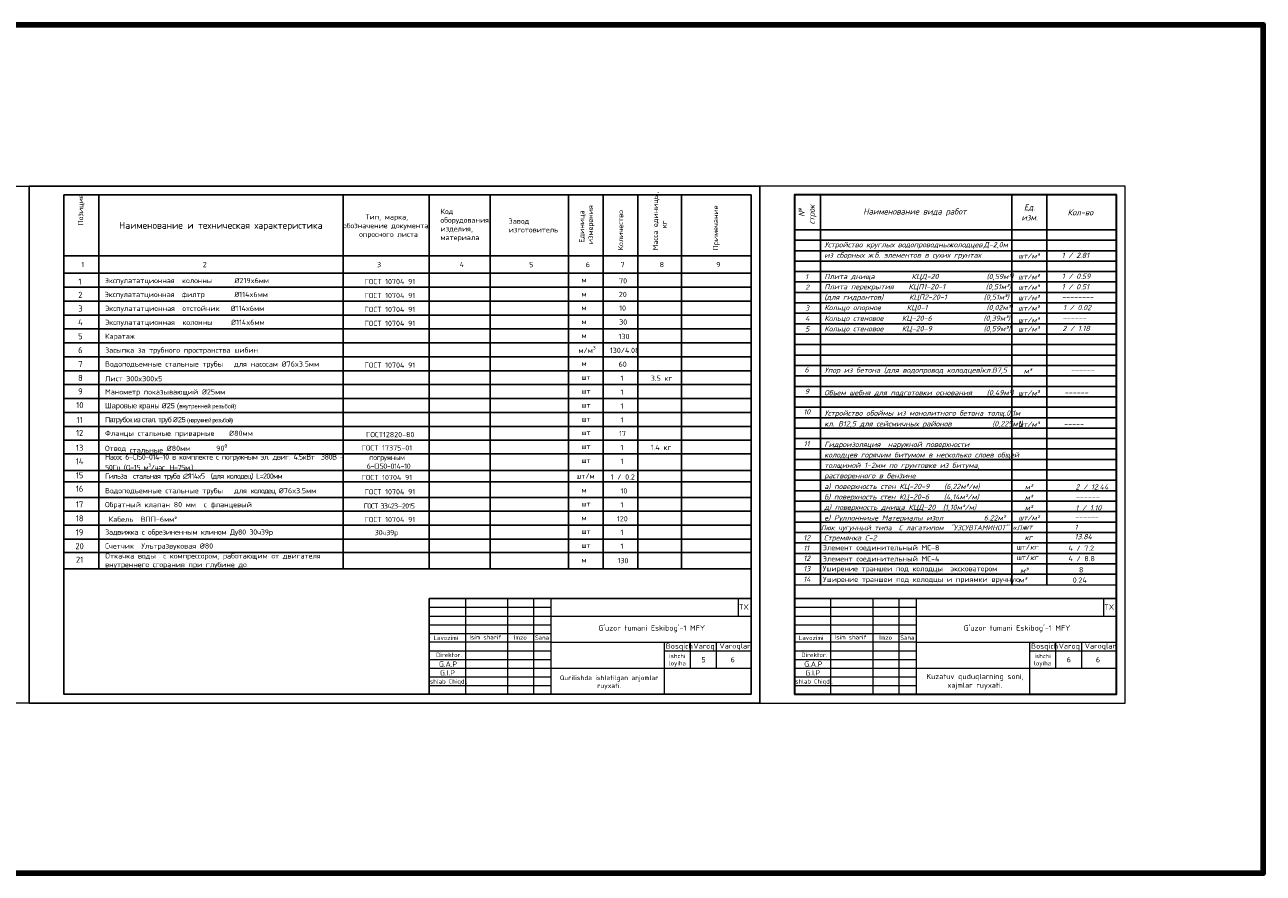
# Model space of a CAD drawing. Header units: millimetres. Extents: x -1722610 to 3896328, y -6858570 to -1329430.
# Tile 49 of 50: x 3113163 to 3184357, y -3495805 to -3447036. Entities that reach past the tile are written whole.
import ezdxf

# ---------------------------------------------------------------- set-up
doc = ezdxf.new("R2010")
doc.units = ezdxf.units.MM
doc.layers.get('0').update_dxf_attribs({"lineweight": 5})
for name, color, linetype in [('(038) Деревья', 7, 'Continuous'), ("navro'z", 7, 'Continuous'), ('SHTAMP', 3, 'Continuous'), ('Усмон 2024', 7, 'Continuous'), ('Формат', 253, 'Continuous')]:
    doc.layers.add(name, color=color, linetype=linetype)
for name, color, linetype, lineweight in [('03', 7, 'Continuous', 30), ('òðè', 7, 'Continuous', 18), ('ЭМ', 3, 'Continuous', 20)]:
    doc.layers.add(name, color=color, linetype=linetype, lineweight=lineweight)
doc.styles.add('!Тимур', font='isocpeur.ttf')
doc.styles.add('ISOCPEUR_1.00', font='isocpeui.ttf')
doc.styles.add('romans', font='isocpeur.ttf')
doc.styles.get("Standard").update_dxf_attribs({"font": 'arial.ttf'})
doc.styles.add('Style-RUSSIAN_1251 I 0.32289', font='isocpeui.ttf')
doc.styles.add('Гост', font='gost2304.shx', dxfattribs={"oblique": 15})
doc.styles.add('НВК_Ш_(3)_И', font='isocpeui.ttf', dxfattribs={"height": 3})
doc.styles.add('СПДС', font='isocpeur.ttf')

# ---------------------------------------------------------------- blocks, each defined once
blk = doc.blocks.new('*U113')
at = {"layer": 'ЭМ', "color": 0, "lineweight": 20, "ltscale": 0.5}
blk.add_lwpolyline([(0, 0), (210, 0), (210, 297), (0, 297)], close=True, dxfattribs=at)
at = {"layer": 'ЭМ', "color": 0, "lineweight": 30, "ltscale": 0.5}
blk.add_lwpolyline([(20, 5), (205, 5), (205, 292), (20, 292)], close=True, dxfattribs=at)
blk = doc.blocks.new('wefewfewf')
at = {"layer": '(038) Деревья', "color": 0, "lineweight": 18, "ltscale": 200}
for p, q in [((2998094, -3441894), (2998094, -3447394)), ((3000517, -3441894), (3000517, -3447394)), ((3002017, -3441894), (3002017, -3447394)), ((3003017, -3441894), (3003017, -3447394)), ((3003017, -3442894), (3014517, -3442894)), ((3003017, -3444394), (2996017, -3444394)), ((3003017, -3444394), (3014517, -3444394)), ((3009517, -3444394), (3009517, -3447394)), ((3009517, -3444894), (3014517, -3444894)), ((3011017, -3444394), (3011017, -3445894)), ((3012517, -3444394), (3012517, -3445894)), ((3003017, -3445894), (3014517, -3445894))]:
    blk.add_line(p, q, dxfattribs=at)
blk.add_lwpolyline([(2996017, -3441894), (3014517, -3441894), (3014517, -3447394), (2996017, -3447394)], close=True, dxfattribs=at)
at = {"color": 0}
blk.add_line((3013780, -3441894), (3013780, -3442894), dxfattribs=at)
at = {"ltscale": 100}
blk.add_line((2996017, -3447394), (3014517, -3447394), dxfattribs=at)
at = {"color": 7}
blk.add_lwpolyline([(2996017, -3441894), (3014517, -3441894), (3014517, -3447394), (2996017, -3447394)], close=True, dxfattribs=at)
at = {"color": 7, "lineweight": 25}
blk.add_lwpolyline([(2996017, -3441894), (3014517, -3441894), (3014517, -3447394), (2996017, -3447394)], close=True, dxfattribs=at)
at = {"layer": '03', "color": 0, "lineweight": 15, "ltscale": 66.666667}
for p, q in [((2996017, -3442394), (3003017, -3442394)), ((2996017, -3442894), (3003017, -3442894)), ((2996017, -3443394), (3003017, -3443394)), ((2996017, -3443894), (3003017, -3443894)), ((2996017, -3444894), (3003017, -3444894)), ((2996017, -3445394), (3003017, -3445394)), ((2996017, -3445894), (3003017, -3445894)), ((2996017, -3446394), (3003017, -3446394)), ((2996017, -3446894), (3003017, -3446894)), ((2996017, -3447394), (3003017, -3447394))]:
    blk.add_line(p, q, dxfattribs=at)
at = {"layer": 'Формат', "color": 7, "lineweight": 25}
blk.add_lwpolyline([(2996017, -3441894), (3014517, -3441894), (3014517, -3447394), (2996017, -3447394)], close=True, dxfattribs=at)
at = {"insert": (3014102, -3442374), "char_height": 300, "width": 773.36, "attachment_point": 5, "style": 'НВК_Ш_(3)_И'}
blk.add_mtext('{\\fISOCPEUR|b0|i0|c204|p34;TX}', dxfattribs=at)
at = {"color": 0, "attachment_point": 1}
for s, insert, char_height, width in [('{\\fISOCPEUR|b0|i0|c0|p34;B\\fISOCPEUR|b0|i0|c204|p34;osqich}', (3009619, -3444473), 300, 11155.21), ('\\pxqc;{\\fISOCPEUR|b0|i0|c204|p34;ishchi loyiha}', (3009525, -3445068), 250, 1502.62), ('{\\fISOCPEUR|b0|i0|c0|p34;Varoq}', (3011204, -3444473), 300, 11155.21), ('{\\fISOCPEUR|b0|i0|c0|p34;Varoqlar}', (3012702, -3444463), 300, 11155.21)]:
    blk.add_mtext(s, dxfattribs=dict(at, insert=insert, char_height=char_height, width=width))
at = {"ltscale": 100, "insert": (3013463, -3445403), "char_height": 300, "width": 1988, "attachment_point": 5, "style": 'НВК_Ш_(3)_И'}
blk.add_mtext('{\\fISOCPEUR|b0|i0|c204|p34;6}', dxfattribs=at)
at = {"layer": '03', "color": 0, "attachment_point": 5, "style": 'Style-RUSSIAN_1251 I 0.32289'}
for s, insert, char_height, width in [("{\\fISOCPEUR|b0|i0|c204|p34;G'uzor tumani Eskibog'-1 MFY}", (3008807, -3443629), 300, 6078.77), ('{\\fISOCPEUR|b0|i0|c204|p34;Lavozimi}', (2996976, -3444148), 250, 2000), ('{\\fISOCPEUR|b0|i0|c204|p34;Isim sharif}', (2999245, -3444119), 250, 2000), ('{\\fISOCPEUR|b0|i0|c204|p34;Imzo}', (3001256, -3444129), 250, 2000), ('{\\fISOCPEUR|b0|i0|c204|p34;Sana}', (3002502, -3444137), 250, 2000), ('{\\fISOCPEUR|b0|i0|c204|p34;Direktor.}', (2997155, -3445131), 250, 2000), ('{\\fISOCPEUR|b0|i0|c204|p34;Ishlab Chiqdi.}', (2997092, -3446692), 250, 2000)]:
    blk.add_mtext(s, dxfattribs=dict(at, insert=insert, char_height=char_height, width=width))
at = {"layer": '03', "char_height": 300, "width": 2000, "attachment_point": 5, "style": 'Style-RUSSIAN_1251 I 0.32289'}
for s, insert in [('{\\fISOCPEUR|b0|i0|c204|p34;G.A.P}', (2997101, -3445656)), ('{\\fISOCPEUR|b0|i0|c204|p34;G.I.P}', (2997068, -3446163))]:
    blk.add_mtext(s, dxfattribs=dict(at, insert=insert))
at = {"layer": 'òðè', "color": 0, "lineweight": 15, "ltscale": 66.666667}
blk.add_text('Листов', height=13.3, dxfattribs=at).set_placement((3012517, -3444395))

msp = doc.modelspace()

# ---------------------------------------------------------------- linework, layer by layer
at = {"color": 3, "lineweight": 100}
msp.add_lwpolyline([(2939408.9509, -3447035.6109), (3184356.7146, -3447035.6109), (3184356.7146, -3495804.693), (2939408.9509, -3495804.693)], close=True, dxfattribs=at)
at = {"lineweight": 0}
msp.add_lwpolyline([(3113413.1284, -3486020.0462), (3071413.1284, -3486020.0462), (3071413.1284, -3456320.0462), (3113413.1284, -3456320.0462)], close=True, dxfattribs=at)
msp.add_lwpolyline([(3157413.1284, -3479220.0462), (3175913.1284, -3479220.0462)], dxfattribs=at)
at = {"layer": "navro'z", "color": 7, "lineweight": 25}
for p, q in [((3117413.1284, -3456820.0462), (3117413.1284, -3478300.9334)), ((3131459.6606, -3456820.0462), (3131459.6606, -3478300.9334)), ((3136413.1284, -3456820.0462), (3136413.1284, -3478300.9334)), ((3139913.1284, -3456820.0462), (3139913.1284, -3478300.9334)), ((3144413.1284, -3456820.0462), (3144413.1284, -3478300.9334)), ((3146413.1284, -3456820.0462), (3146413.1284, -3478300.9334)), ((3148413.1284, -3456820.0462), (3148413.1284, -3478300.9334)), ((3150913.1284, -3456820.0462), (3150913.1284, -3478300.9334)), ((3158913.1284, -3479220.0462), (3158913.1284, -3456820.0462)), ((3169913.1284, -3456820.0462), (3169913.1284, -3479220.0462)), ((3171913.1284, -3456820.0462), (3171913.1284, -3479220.0462)), ((3157413.1284, -3458820.0462), (3175913.1284, -3458820.0462)), ((3115413.1284, -3460320.0462), (3154913.1284, -3460320.0462)), ((3115413.1284, -3461320.0462), (3154913.1284, -3461320.0462)), ((3115413.1284, -3462120.0462), (3154913.1284, -3462120.0462)), ((3115413.1284, -3462920.0462), (3154913.1284, -3462920.0462)), ((3115413.1284, -3463720.0462), (3154913.1284, -3463720.0462)), ((3115413.1284, -3464520.0462), (3154913.1284, -3464520.0462)), ((3115413.1284, -3465320.0462), (3154913.1284, -3465320.0462)), ((3115413.1284, -3466120.0462), (3154913.1284, -3466120.0462)), ((3115413.1284, -3466920.0462), (3154913.1284, -3466920.0462)), ((3115413.1284, -3467720.0462), (3154913.1284, -3467720.0462)), ((3115413.1284, -3468520.0462), (3154913.1284, -3468520.0462)), ((3115413.1284, -3469320.0462), (3154913.1284, -3469320.0462)), ((3115413.1284, -3470120.0462), (3154913.1284, -3470120.0462)), ((3115413.1284, -3470920.0462), (3154913.1284, -3470920.0462)), ((3115413.1284, -3471699.2455), (3154913.1284, -3471699.2455)), ((3115413.1284, -3472660.6486), (3154913.1284, -3472660.6486)), ((3115413.1284, -3473299.2455), (3154913.1284, -3473299.2455)), ((3115413.1284, -3474199.2455), (3154913.1284, -3474199.2455)), ((3115413.1284, -3474999.2455), (3154913.1284, -3474999.2455)), ((3115413.1284, -3475799.2455), (3154913.1284, -3475799.2455)), ((3115413.1284, -3476599.2455), (3154913.1284, -3476599.2455)), ((3115413.1284, -3477378.4448), (3154913.1284, -3477378.4448)), ((3115413.1284, -3478300.9334), (3154913.1284, -3478300.9334))]:
    msp.add_line(p, q, dxfattribs=at)
at = {"layer": "navro'z", "color": 7, "linetype": 'Continuous', "lineweight": 25, "ltscale": 400}
for p, q in [((3157413.1284, -3459420.0462), (3175916.4534, -3459420.0462)), ((3157413.1284, -3460020.0462), (3175916.4534, -3460020.0462)), ((3157413.1284, -3460620.0462), (3175916.4534, -3460620.0462)), ((3157413.1284, -3461220.0462), (3175916.4534, -3461220.0462)), ((3157413.1284, -3461820.0462), (3175916.4534, -3461820.0462)), ((3157413.1284, -3462420.0462), (3175916.4534, -3462420.0462)), ((3157413.1284, -3463020.0462), (3175916.4534, -3463020.0462)), ((3157413.1284, -3463620.0462), (3175916.4534, -3463620.0462)), ((3157413.1284, -3464220.0462), (3175916.4534, -3464220.0462)), ((3157413.1284, -3464820.0462), (3175916.4534, -3464820.0462)), ((3157413.1284, -3465420.0462), (3175916.4534, -3465420.0462)), ((3157413.1284, -3466020.0462), (3175916.4534, -3466020.0462)), ((3157413.1284, -3466620.0462), (3175916.4534, -3466620.0462)), ((3157413.1284, -3467220.0462), (3175916.4534, -3467220.0462)), ((3157413.1284, -3467820.0462), (3175916.4534, -3467820.0462)), ((3157413.1284, -3468420.0462), (3175916.4534, -3468420.0462)), ((3157413.1284, -3469020.0462), (3175916.4534, -3469020.0462)), ((3157413.1284, -3469620.0462), (3175916.4534, -3469620.0462)), ((3157413.1284, -3470220.0462), (3175916.4534, -3470220.0462)), ((3157413.1284, -3470820.0462), (3175916.4534, -3470820.0462)), ((3157413.1284, -3471420.0462), (3175916.4534, -3471420.0462)), ((3157413.1284, -3472020.0462), (3175916.4534, -3472020.0462)), ((3157413.1284, -3472620.0462), (3175916.4534, -3472620.0462)), ((3157413.1284, -3473220.0462), (3175916.4534, -3473220.0462)), ((3157413.1284, -3473820.0462), (3175916.4534, -3473820.0462)), ((3157413.1284, -3474420.0462), (3175916.4534, -3474420.0462)), ((3157413.1284, -3475020.0462), (3175916.4534, -3475020.0462)), ((3157413.1284, -3475620.0462), (3175916.4534, -3475620.0462)), ((3157413.1284, -3476220.0462), (3175916.4534, -3476220.0462)), ((3157413.1284, -3476820.0462), (3175916.4534, -3476820.0462)), ((3157413.1284, -3477420.0462), (3175916.4534, -3477420.0462)), ((3157413.1284, -3478020.0462), (3175916.4534, -3478020.0462)), ((3157413.1284, -3478620.0462), (3175916.4534, -3478620.0462))]:
    msp.add_line(p, q, dxfattribs=at)
at = {"layer": "navro'z", "color": 7, "lineweight": 25}
for points in [[(3113413.1284, -3456320.0462), (3155413.1284, -3456320.0462), (3155413.1284, -3486020.0462), (3113413.1284, -3486020.0462)], [(3115413.1284, -3456820.0462), (3154913.1284, -3456820.0462), (3154913.1284, -3485520.0462), (3115413.1284, -3485520.0462)]]:
    msp.add_lwpolyline(points, close=True, dxfattribs=at)
msp.add_lwpolyline([(3154344.4658, -3486020.0462), (3113413.1284, -3486020.0462)], dxfattribs=at)

# ---------------------------------------------------------------- block references
at = {"layer": '(038) Деревья', "color": 0, "lineweight": 18, "ltscale": 200, "xscale": 100, "yscale": 100, "zscale": 100}
msp.add_blockref('*U113', (3155413.1284, -3486020.0462), dxfattribs=at)
at = {"lineweight": 0}
for p in [(140395.7016, -38125.6386), (161395.7016, -38125.6386)]:
    msp.add_blockref('wefewfewf', p, dxfattribs=at)

# ---------------------------------------------------------------- texts
at = {"attachment_point": 1}
for s, insert, char_height, width in [('{\\fISOCPEUR|b0|i0|c204|p34;ГОСТ 10704 91}', (3132695.5797, -3461647.1446), 300, 6340.303813), ('{\\fISOCPEUR|b0|i0|c204|p34;ГОСТ 10704 91}', (3132695.5797, -3462447.1446), 300, 6340.303813), ('{\\fISOCPEUR|b0|i0|c204|p34;ГОСТ 10704 91}', (3132695.5797, -3463247.1446), 300, 6340.303813), ('{\\fISOCPEUR|b0|i0|c204|p34;ГОСТ 10704 91}', (3132695.5797, -3464047.1446), 300, 6340.303813), ('{\\fISOCPEUR|b0|i0|c204|p34;ГОСТ 10704 91}', (3132695.5797, -3466447.1446), 300, 6340.303813), ('{\\fISOCPEUR|b0|i0|c204|p34;ГОСТ 10704 91}', (3132695.5797, -3473726.3439), 300, 6340.303813), ('{\\fISOCPEUR|b0|i0|c204|p34;\\T0.85;ГОСТ 33423—2015}', (3132650.5499, -3474548.4475), 289.648895, 6340.303813), ('{\\fISOCPEUR|b0|i0|c204|p34;ГОСТ 10704 91}', (3132695.5797, -3475326.3439), 300, 6340.303813), ('{\\fISOCPEUR|b0|i0|c204|p34;\\T0.95; 30ч39р}', (3133078.3766, -3476074.898), 300, 14144.909975)]:
    msp.add_mtext(s, dxfattribs=dict(at, insert=insert, char_height=char_height, width=width))
at = {"color": 0, "lineweight": 25, "char_height": 300}
for s, insert, width, attachment_point, style in [('Уширение траншеи под колодцы  эксковатором', (3159037.2607, -3478340.3663), 11244.886628, 4, '!Тимур'), ('{\\fISOCPEUR|b0|i0|c204|p34;м³}', (3170608.1262, -3478397.3206), 1500, 5, 'Гост'), ('Уширение траншеи под колодцы и приямки вручную', (3159053.132, -3478953.2718), 11244.886628, 4, '!Тимур'), ('{\\fISOCPEUR|b0|i0|c204|p34;м³}', (3170525.9471, -3478947.0076), 1500, 5, 'Гост')]:
    msp.add_mtext(s, dxfattribs=dict(at, insert=insert, width=width, attachment_point=attachment_point, style=style))
at = {"ltscale": 100, "char_height": 300, "width": 1988, "attachment_point": 5, "style": 'НВК_Ш_(3)_И'}
for s, insert in [('{\\fISOCPEUR|b0|i0|c204|p34;5}', (3152183.8254, -3483528.5106)), ('{\\fISOCPEUR|b0|i0|c204|p34;6}', (3173183.8254, -3483528.5106))]:
    msp.add_mtext(s, dxfattribs=dict(at, insert=insert))
at = {"color": 0, "insert": (3164443.8097, -3484344.0476), "char_height": 300, "width": 6682.079498, "attachment_point": 1}
msp.add_mtext('\\pxqc;{\\fISOCPEUR|b0|i0|c0|p34;\\C256;Kuzatuv quduqlarning soni,\\Pxajmlar ruyxati.}', dxfattribs=at)
at = {"layer": "navro'z", "color": 7, "lineweight": 25, "style": 'ISOCPEUR_1.00'}
for s, p in [('№', (3157993.9617, -3458076.8454)), ('строк', (3158577.295, -3458511.1636))]:
    msp.add_text(s, height=350, rotation=90, dxfattribs=at).set_placement(p)
for s, height, p in [('Наименование вида работ', 350, (3161360.3064, -3457942.5462)), ('Ед.', 350, (3170599.4541, -3457703.3795)), ('Кол-во', 350, (3173109.189, -3457995.0462)), ('изм.', 350, (3170456.4049, -3458286.7129)), (' Устройство круглых', 300, (3158913.1284, -3459825.0462)), (' водопроводных ', 300, (3163127.4465, -3459825.0462)), ('колодцев ', 300, (3166327.5965, -3459825.0462)), ('Д-2,0м', 300, (3168284.6419, -3459825.0462)), (' из сборных ж.б. элементов в сухих грунтах', 300, (3158913.1284, -3460425.0462)), ('шт/м³', 300, (3170269.0374, -3460470.0462)), ('1 / 2.81', 300, (3172770.1443, -3460440.0462)), ('1', 300, (3158017.5602, -3461670.0462)), (' Плита днища          КЦД-20             (0,59м³)', 300, (3158913.1284, -3461655.0462)), ('шт/м³', 300, (3170269.0374, -3461670.0462)), ('1 / 0.59', 300, (3172779.1175, -3461640.0462)), ('2', 300, (3158020.9693, -3462270.0462)), (' Плита перекрытия    КЦП1-20-1           (0,51м³)', 300, (3158913.1284, -3462240.0462)), ('шт/м³', 300, (3170269.0374, -3462270.0462)), ('1 / 0.51', 300, (3172776.8208, -3462240.0462)), (' (для гидрантов)       КЦП2-20-1          (0,51м³)', 300, (3158913.1284, -3462840.0462)), ('шт/м³', 300, (3170269.0374, -3462870.0462)), ('--------', 300, (3172776.8208, -3462840.0462)), ('3', 300, (3158021.0829, -3463470.0462)), (' Кольцо опорное       КЦ0-1                (0,02м³)', 300, (3158913.1284, -3463440.0462)), ('шт/м³', 300, (3170269.0374, -3463470.0462)), ('1 / 0.02', 300, (3172848.1252, -3463440.0462)), ('4', 300, (3158018.6965, -3464070.0462)), (' Кольцо стеновое     КЦ-20-6              (0,39м³)', 300, (3158913.1284, -3464055.0462)), ('шт/м³', 300, (3170269.0374, -3464149.7314)), ('------', 300, (3172814.6353, -3464040.0462)), ('5', 300, (3158021.992, -3464670.0462)), (' Кольцо стеновое     КЦ-20-9              (0,59м³)', 300, (3158913.1284, -3464655.0462)), ('шт/м³', 300, (3170269.0374, -3464670.0462)), ('2 / 1.18', 300, (3172811.3103, -3464640.0462)), ('6', 300, (3157986.4541, -3467018.4603)), (' Упор из бетона (для водопровод колодцев)кл.В7,5  ', 300, (3158913.1284, -3467037.2494)), ('м³', 300, (3170586.1518, -3467082.2494)), ('------', 300, (3173280.0464, -3467027.2256)), ('9', 300, (3158005.6284, -3468258.9909)), (' Объем шебня для подготовки основания    (0,49м³)', 300, (3158913.1284, -3468334.7314)), ('шт/м³', 300, (3170269.0374, -3468349.7314)), ('------', 300, (3172924.6352, -3468319.7314)), ('10', 300, (3157920.9693, -3469435.3531)), (' Устройство обоймы из монолитного бетона толщ.0,1м', 300, (3158913.1284, -3469504.7314)), (' кл. В12,5 для сейсмичных районов           (0,225м³)', 300, (3158913.1284, -3470119.7314)), ('шт/м³', 300, (3170269.0374, -3470149.7314)), ('-----', 300, (3172885.5443, -3470119.7314)), ('11', 300, (3157939.9465, -3471270.0462)), (' Гидроизоляция  наружной поверхности ', 300, (3158913.1284, -3471304.7314)), (' колодцев горячим битумом в несколько слоев общей', 300, (3158913.1284, -3471904.7314)), (' толщиной 1-2мм по грунтовке из битума,', 300, (3158913.1284, -3472504.7314)), (' растворенного в бензине', 300, (3158913.1284, -3473104.7314)), (' а) поверхность стен КЦ-20-9    (6,22м²/м)', 300, (3158913.1284, -3473719.7314)), ('м²', 300, (3170648.3556, -3473749.7314)), ('2 / 12.44', 300, (3173562.6738, -3473749.7314)), (' б) поверхность стен КЦ-20-6    (4,14м²/м)', 300, (3158913.1284, -3474319.7314)), ('м²', 300, (3170648.3556, -3474349.7314)), ('------', 300, (3173562.6738, -3474349.7314)), (' д) поверхность днища КЦД-20  (1,10м²/м)', 300, (3158913.1284, -3474919.7314)), ('м²', 300, (3170648.3556, -3474949.7314)), ('1 / 1.10', 300, (3173562.6738, -3474949.7314)), ('шт/м²', 300, (3170279.5862, -3475522.7809)), ('------', 300, (3173515.4246, -3475461.8163)), ('12', 300, (3157915.742, -3476670.0462)), ('шт', 300, (3170574.0898, -3476038.6783)), ('13.84', 300, (3173513.4197, -3476607.069)), ('11', 300, (3157915.742, -3477270.0462)), ('12', 300, (3157915.742, -3477852.6295)), ('13', 300, (3157915.742, -3478452.6295)), ('14', 300, (3157915.742, -3479052.6295))]:
    msp.add_text(s, height=height, dxfattribs=at).set_placement(p)
at = {"layer": "navro'z", "color": 0, "lineweight": 25, "style": 'ISOCPEUR_1.00'}
for s, height, p in [(' е) Руллонниые Материалы изол           6.22м²', 300, (3158913.1284, -3475530.0462)), ('Люк чугунный типа  С лагатипом  "УЗСУВТАМИНОТ" «Л» ', 288.437549, (3158913.1284, -3476087.9949)), ('1', 300, (3173515.4246, -3476061.8163))]:
    msp.add_text(s, height=height, dxfattribs=at).set_placement(p)
at = {"layer": "navro'z", "color": 7, "lineweight": 25, "char_height": 300, "width": 13000, "attachment_point": 4, "rotation": 90, "style": 'СПДС'}
for s, insert in [('Позиция', (3116413.1284, -3458570.0462)), ('Масса единицы, \\P      кг', (3149663.1284, -3460002.5997)), ('\\pxqc;Единица\\P измерения', (3145465.3867, -3465135.0393)), ('Количество', (3147413.1284, -3460002.5997)), ('Примечание', (3152913.1284, -3460002.5997))]:
    msp.add_mtext(s, dxfattribs=dict(at, insert=insert))
at = {"layer": "navro'z", "color": 7, "lineweight": 25}
for s, insert, char_height, width, attachment_point, style in [('Код \\Pоборудования, \\Pизделия, \\Pматериала', (3137060.2833, -3458553.5881), 300, 13000, 4, 'СПДС'), ('Наименование и техническая характеристика', (3118585.5299, -3458619.4204), 400, 13000, 4, 'СПДС'), ('\\pxqc;Тип, марка, \\Pобозначение документа,\\P опросного листа', (3127469.4943, -3458620.0255), 300, 13000, 4, 'СПДС'), ('Завод \\Pизготовитель', (3140978.1968, -3458570.0462), 300, 13000, 4, 'СПДС'), ('1', (3116413.1284, -3460820.0462), 300, 13000, 4, 'СПДС'), ('2', (3123393.5585, -3460820.0462), 300, 13000, 4, 'СПДС'), ('3', (3133413.1284, -3460820.0462), 300, 13000, 4, 'СПДС'), ('4', (3138163.1284, -3460820.0462), 300, 13000, 4, 'СПДС'), ('5', (3142163.1284, -3460820.0462), 300, 13000, 4, 'СПДС'), ('6', (3145413.1284, -3460820.0462), 300, 13000, 4, 'СПДС'), ('7', (3147413.1284, -3460820.0462), 300, 13000, 4, 'СПДС'), ('8', (3149663.1284, -3460820.0462), 300, 13000, 4, 'СПДС'), ('9', (3152913.1284, -3460820.0462), 300, 13000, 4, 'СПДС'), ('{\\fISOCPEUR|b0|i0|c204|p34;\\Q0;1}', (3116331.1137, -3461800.4378, -48742), 350, 2000, 5, 'Гост'), ('м', (3145169.2996, -3461694.6587), 300, 13000, 4, 'СПДС'), ('{\\fISOCPEUR|b0|i0|c0|p34;\\Q0;2}', (3116362.6648, -3462558.6525, -48742), 350, 2000, 5, 'Гост'), ('м', (3145169.2996, -3462507.1152), 300, 13000, 4, 'СПДС'), ('{\\fISOCPEUR|b0|i0|c0|p34;\\Q0;3}', (3116362.6648, -3463346.3236, -48742), 350, 2000, 5, 'Гост'), ('м', (3145169.2996, -3463295.3525), 300, 13000, 4, 'СПДС'), ('{\\fISOCPEUR|b0|i0|c0|p34;\\Q0;4}', (3116362.6648, -3464137.4397, -48742), 350, 2000, 5, 'Гост'), ('м', (3145169.2996, -3464095.3525), 300, 13000, 4, 'СПДС'), ('{\\fISOCPEUR|b0|i0|c0|p34;\\Q0;5}', (3116362.6648, -3464937.4397, -48742), 350, 2000, 5, 'Гост'), ('м', (3145169.2996, -3464895.3525), 300, 13000, 4, 'СПДС'), ('{\\fISOCPEUR|b0|i0|c0|p34;\\Q0;6}', (3116362.6648, -3465737.4397, -48742), 350, 2000, 5, 'Гост'), ('{\\fISOCPEUR|b0|i0|c0|p34;\\Q0;7}', (3116362.6648, -3466537.4397, -48742), 350, 2000, 5, 'Гост'), ('м', (3145169.2996, -3466495.3525), 300, 13000, 4, 'СПДС'), ('{\\fISOCPEUR|b0|i0|c0|p34;\\Q0;8}', (3116362.6648, -3467337.4397, -48742), 350, 2000, 5, 'Гост'), ('шт', (3145169.2996, -3467295.3525), 300, 13000, 4, 'СПДС'), ('{\\fISOCPEUR|b0|i0|c0|p34;\\Q0;9}', (3116362.6648, -3468109.4306, -48742), 350, 2000, 5, 'Гост'), ('шт', (3145169.2996, -3468095.3525), 300, 13000, 4, 'СПДС'), ('{\\fISOCPEUR|b0|i0|c0|p34;\\Q0;10}', (3116331.049, -3468897.9042, -48742), 350, 2000, 5, 'Гост'), ('шт', (3145169.2996, -3468895.3525), 300, 13000, 4, 'СПДС'), ('{\\fISOCPEUR|b0|i0|c0|p34;\\Q0;11}', (3116315.2412, -3469749.6981, -48742), 350, 2000, 5, 'Гост'), ('шт', (3145169.2996, -3469695.3525), 300, 13000, 4, 'СПДС'), ('{\\fISOCPEUR|b0|i0|c0|p34;\\Q0;12}', (3116315.2412, -3470497.9042, -48742), 350, 2000, 5, 'Гост'), ('шт', (3145169.2996, -3470474.5518), 300, 13000, 4, 'СПДС'), ('{\\fISOCPEUR|b0|i0|c0|p34;\\Q0;13}', (3116315.2412, -3471349.6981, -48742), 350, 2000, 5, 'Гост'), ('ГОСТ 17375-01', (3133979.0383, -3471356.4609), 299.885044, 5997.700875, 5, 'СПДС'), ('шт', (3145169.2996, -3471274.5518), 300, 13000, 4, 'СПДС'), ('{\\fISOCPEUR|b0|i0|c0|p34;\\Q0;14}', (3116315.2412, -3472128.8973, -48742), 350, 2000, 5, 'Гост'), ('\\A1;\\pxqc;{\\T0.9;погружным\\P 6-CI50-014-10}', (3133979.0383, -3472156.4609), 299.885044, 5997.700875, 5, 'СПДС'), ('шт', (3145169.2996, -3472074.5518), 300, 13000, 4, 'СПДС'), ('{\\fISOCPEUR|b0|i0|c0|p34;\\Q0;15}', (3116315.2412, -3472928.8973, -48742), 350, 2000, 5, 'Гост'), ('шт/м', (3144866.2108, -3472974.5518), 300, 13000, 4, 'СПДС'), ('{\\fISOCPEUR|b0|i0|c0|p34;\\Q0;16}', (3116315.2412, -3473707.395, -48742), 350, 2000, 5, 'Гост'), ('{\\C256;ГОСТ 10704 91}', (3133979.0383, -3473056.4609), 299.885044, 5997.700875, 5, 'СПДС'), ('м', (3145169.2996, -3473774.5518), 300, 13000, 4, 'СПДС'), ('{\\fISOCPEUR|b0|i0|c0|p34;\\Q0;17}', (3116315.2412, -3474605.4415, -48742), 350, 2000, 5, 'Гост'), ('шт', (3145169.2996, -3474574.5518), 300, 13000, 4, 'СПДС'), ('{\\fISOCPEUR|b0|i0|c0|p34;\\Q0;18}', (3116315.2412, -3475405.4415, -48742), 350, 2000, 5, 'Гост'), ('м', (3145169.2996, -3475374.5518), 300, 13000, 4, 'СПДС'), ('{\\fISOCPEUR|b0|i0|c0|p34;\\Q0;19}', (3116315.2412, -3476205.4415, -48742), 350, 2000, 5, 'Гост'), ('шт', (3145169.2996, -3476153.7511), 300, 13000, 4, 'СПДС'), ('Стремянка С-2', (3159099.2341, -3476372.8797, -1.3), 300, 4090.639875, 1, 'ISOCPEUR_1.00'), ('{\\fISOCPEUR|b0|i0|c0|p34;\\Q0;20}', (3116315.2412, -3477005.4415, -48742), 350, 2000, 5, 'Гост'), ('шт', (3145169.2996, -3476953.7511), 300, 13000, 4, 'СПДС'), ('Элемент соединительный МС-8', (3159037.7617, -3476941.151, -1.3), 300, 8347.5, 1, 'romans'), ('шт/{\\fISOCPEUR|b0|i1|c204|p34;\\C0;кг}', (3170793.9623, -3477052.9511), 300, 2000, 5, '!Тимур'), ('кг', (3170641.7455, -3476356.1583, -1.3), 300, 472.5, 1, 'ISOCPEUR_1.00'), ('4 / 7.2', (3173895.0944, -3477120.2332), 300, 2000, 5, '!Тимур'), ('{\\fISOCPEUR|b0|i0|c0|p34;\\Q0;21}', (3116315.2412, -3477784.6408, -48742), 350, 2000, 5, 'Гост'), ('м', (3145169.2996, -3477799.132), 300, 13000, 4, 'СПДС'), ('Элемент соединительный МС-4', (3159037.7617, -3477578.5552, -1.3), 300, 8347.5, 1, 'romans'), ('шт/{\\fISOCPEUR|b0|i1|c204|p34;\\C0;кг}', (3170793.9623, -3477652.9511), 300, 2000, 5, '!Тимур'), ('4 / 8.8', (3173919.2062, -3477720.2332), 300, 2000, 5, '!Тимур'), ('8', (3173890.469, -3478361.5218), 300, 2000, 5, '!Тимур'), ('0.24', (3173808.2899, -3478954.2078), 300, 2000, 5, '!Тимур')]:
    msp.add_mtext(s, dxfattribs=dict(at, insert=insert, char_height=char_height, width=width, attachment_point=attachment_point, style=style))
at = {"layer": "navro'z", "color": 7, "lineweight": 30, "insert": (3132783.6246, -3470592.2618), "char_height": 299.885044, "width": 12895.056881, "attachment_point": 4, "style": '!Тимур'}
msp.add_mtext('ГОСТ12820-80', dxfattribs=at)
at = {"layer": 'SHTAMP', "color": 7, "lineweight": 25, "insert": (3146754.2784, -3484838.228), "char_height": 272.727273, "width": 5909.090909, "attachment_point": 5, "style": 'romans'}
msp.add_mtext('{\\fISOCPEUR|b0|i0|c0|p34;\\W1;Qurilishda ishlatilgan anjomlar\\Pruyxati. }', dxfattribs=at)
at = {"layer": 'Усмон 2024', "lineweight": 25, "char_height": 300, "attachment_point": 4, "style": 'СПДС'}
for s, insert, width in [('\\pxql;Экспулататционная  колонны      %%C219x6мм', (3117762.7907, -3461777.5985, -688.6), 12948.478777), ('\\pxql;Экспулататционная  филтр        %%C114x6мм', (3117754.078, -3462577.5985, -688.6), 13000), ('\\pxql;Экспулататционная  отстойник   %%C114x6мм', (3117779.4828, -3463377.5985, -688.6), 13000), ('\\pxql;Экспулататционная  колонны     %%C114x6мм', (3117779.4828, -3464177.5985, -688.6), 13000), ('Каратаж{\\fArial|b0|i0|c204|p34; }', (3117779.4828, -3464977.5985, -688.6), 13000), ('Засыпка за трубного пространства шибин', (3117779.4828, -3465777.5985, -688.6), 13000), ('\\pxql;Водоподъемные стальные трубы   для насосам %%C76x3.5мм', (3117779.4828, -3466577.5985, -688.6), 13000), ('Лист 300x300x5', (3117779.4828, -3467377.5985, -688.6), 13000), ('\\pxql;Манометр показывающий %%C25мм', (3117779.4828, -3468177.5985, -688.6), 13000), ('{\\fArial|b0|i0|c204|p34;\\C0;Шаровые краны }%%C{\\fArial|b0|i0|c204|p34;\\C0;25 (\\H0.8x;\\C256;внутренней резьбой)}', (3117779.4828, -3468977.5985, -688.6), 13000), ('{\\fArial|b0|i0|c204|p34;\\T0.8;Патрубок из стал. труб }%%C{\\fArial|b0|i0|c204|p34;\\T0.9;25 \\H0.8x;\\T0.8;(наружней резьбой)}', (3117779.4828, -3469777.5985, -688.6), 13000), ('{\\C0;Фланцы стальные приварные }   %%C80мм', (3117779.4828, -3470556.7978, -688.6), 13000), ('\\A1;{\\C7;Отвод \\A0;\\C256;стальные \\A1;\\C7;%%C80мм       90\\H0.7x;\\S0^ ;}', (3117779.4828, -3471356.7978, -688.6), 13000), ('\\A1;{\\T0.9;\\C7;Насос 6-CI50-014-10 в комплекте с погружным эл. двиг. 4.5кВт  380В - 50Гц (Q=15 м\\H0.7x;\\S3^ ;\\H1.42857x;/час, H=75м.)}', (3117779.4828, -3472221.9019, -688.6), 13000), ('\\pxql;{\\T0.8;Гильза  стальная труба ∅114x5  (для колодец) L=200мм} ', (3117779.4828, -3473016.447, -688.6), 13000), ('\\pxql;Водоподъемные стальные трубы   для {\\T0.8;колодец} %%C76x3.5мм', (3117779.4828, -3473856.7978, -688.6), 13000), ('{\\C7;Обратный клапан 80 мм  c фланцевый}', (3117779.4828, -3474656.7978, -688.6), 13000), (' Кабель  ВПП-6мм²', (3117779.4828, -3475456.7978, -688.6), 13000), ('{\\T0.95;Задвижка с обрезиненным клином Ду80 30ч39р}', (3117779.4828, -3476235.9971, -688.6), 13000), ('\\pxql;Счетчик  Улътразвуковая %%C80', (3117779.4828, -3477035.9971, -688.6), 13000), ('\\pxql;{\\C7;Oткачка воды  с компрессором, работающим от двигателя внутреннего сгорания при глубине до}', (3117779.4828, -3477855.5471, -688.6), 13000)]:
    msp.add_mtext(s, dxfattribs=dict(at, insert=insert, width=width))
at = {"layer": 'Усмон 2024', "color": 7, "lineweight": 25, "char_height": 300, "width": 13000, "attachment_point": 4, "style": 'СПДС'}
for s, insert in [('70', (3147327.5915, -3461754.3384, -688.6)), ('20', (3147314.1277, -3462533.4435, -688.6)), ('10', (3147331.5175, -3463321.6808, -688.6)), ('30', (3147331.5175, -3464121.6808, -688.6)), ('130', (3147297.7903, -3464950.4547)), ('\\A1;м/м{\\H0.7x;\\S3^ ;}', (3144988.951, -3465699.3549)), ('130/4.08', (3146797.0864, -3465750.4547)), ('60', (3147297.7903, -3466550.4547)), ('1', (3147412.8801, -3467350.4547)), ('\\pxql;3.5 кг', (3149147.8473, -3467350.4547)), ('1', (3147412.8801, -3468150.4547)), ('1', (3147412.8801, -3468950.4547)), ('1', (3147412.8801, -3469750.4547)), ('17', (3147325.2136, -3470529.6539)), ('1', (3147412.8801, -3471329.6539)), ('\\pxql;1.4 кг', (3149147.8473, -3471329.6539)), ('1', (3147412.8801, -3472129.6539)), ('1 / 0.2', (3146844.7042, -3473029.6539)), ('10', (3147410.6667, -3473829.6539)), ('1', (3147410.6667, -3474629.6539)), ('120', (3147201.5189, -3475429.6539)), ('1', (3147410.6667, -3476208.8532)), ('1', (3147410.6667, -3477008.8532)), ('1', (3147410.6667, -3477008.8532)), ('130', (3147237.2818, -3477834.887))]:
    msp.add_mtext(s, dxfattribs=dict(at, insert=insert))

doc.saveas('drawing.dxf')
